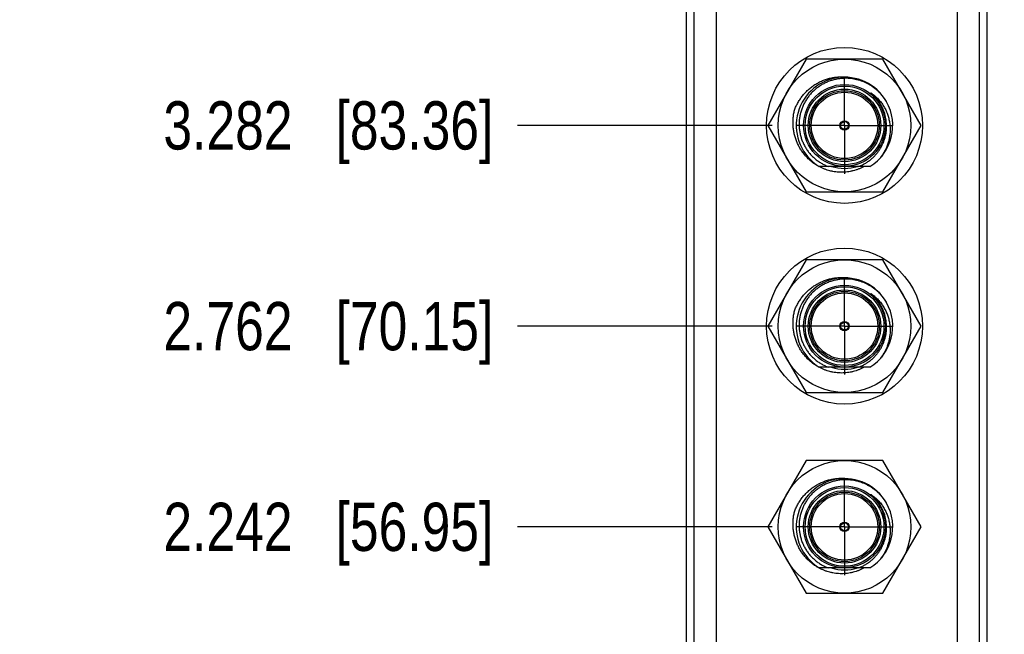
# Model space of a CAD drawing. Header units: inches. Extents: x 0 to 22, y 0 to 17.
# Tile 4 of 61: x 2.2 to 4.8, y 8.1 to 9.6. Entities that reach past the tile are written whole.
import ezdxf

# ---------------------------------------------------------------- set-up
doc = ezdxf.new("R2010")
doc.units = ezdxf.units.IN
doc.header["$LTSCALE"] = 1.21
doc.header["$MEASUREMENT"] = 0
doc.linetypes.add('CENTER', pattern=[0.6, 0.375, -0.075, 0.075, -0.075])
doc.layers.get('0').update_dxf_attribs({"linetype": 'CONTINUOUS'})
doc.layers.add('02___PRT_ALL_AXES', color=7, linetype='CONTINUOUS')
doc.layers.add('DIMENSIONS', color=7, linetype='CONTINUOUS')
doc.styles.get("Standard").update_dxf_attribs({"font": 'txt', "width": 0.8})
doc.dimstyles.new('DIMSTYLE_2', dxfattribs={"dimtxt": 0.125, "dimasz": 0.18, "dimexe": 0.18, "dimexo": 0.0625, "dimgap": 0.09, "dimtad": 0, "dimtih": 1, "dimtoh": 1, "dimdec": 3, "dimzin": 4, "dimdsep": 46, "dimtxsty": 'STANDARD', "dimblk": '_FILLED', "dimblk1": '_FILLED', "dimblk2": '_FILLED', "dimcen": 0.09, "dimadec": 0, "dimazin": 0, "dimtp": 0.01, "dimtm": 0.01, "dimtfac": 1, "dimtdec": 3, "dimtofl": 0, "dimtmove": 0, "dimatfit": 3, "dimldrblk": '_FILLED', "dimfxl": 1, "dimtolj": 1, "dimtzin": 4, "dimarcsym": 0})

# ---------------------------------------------------------------- blocks, each defined once
blk = doc.blocks.new('*D9')
at = {"layer": 'DIMENSIONS', "color": 2, "linetype": 'CONTINUOUS'}
blk.add_line((4.1573, 9.371), (3.4974, 9.371), dxfattribs=at)
at = {"layer": 'DIMENSIONS', "color": 2, "linetype": 'CONTINUOUS', "insert": (3.4349, 9.4335), "char_height": 0.125, "width": 1.325, "attachment_point": 3, "line_spacing_factor": 0.9}
blk.add_mtext('3.282{\\Ftxt.shx;\\W1.000000;\\H0.125000; }[83.36]', dxfattribs=at)
blk = doc.blocks.new('_FILLED')
at = {"color": 0, "linetype": 'BYBLOCK'}
blk.add_solid([(0, 0), (-1, 0.174), (-1, -0.174)], dxfattribs=at)
blk = doc.blocks.new('*D10')
at = {"layer": 'DIMENSIONS', "color": 2, "linetype": 'CONTINUOUS'}
blk.add_line((4.1573, 8.851), (3.4974, 8.851), dxfattribs=at)
at = {"layer": 'DIMENSIONS', "color": 2, "linetype": 'CONTINUOUS', "insert": (3.4349, 8.9135), "char_height": 0.125, "width": 1.325, "attachment_point": 3, "line_spacing_factor": 0.9}
blk.add_mtext('2.762{\\Ftxt.shx;\\W1.000000;\\H0.125000; }[70.15]', dxfattribs=at)
blk = doc.blocks.new('*D11')
at = {"layer": 'DIMENSIONS', "color": 2, "linetype": 'CONTINUOUS'}
blk.add_line((4.1573, 8.331), (3.4974, 8.331), dxfattribs=at)
at = {"layer": 'DIMENSIONS', "color": 2, "linetype": 'CONTINUOUS', "insert": (3.4349, 8.3935), "char_height": 0.125, "width": 1.325, "attachment_point": 3, "line_spacing_factor": 0.9}
blk.add_mtext('2.242{\\Ftxt.shx;\\W1.000000;\\H0.125000; }[56.95]', dxfattribs=at)
blk = doc.blocks.new('*D12')
at = {"layer": 'DIMENSIONS', "color": 2, "linetype": 'CONTINUOUS'}
blk.add_line((4.7077, 10.0931), (5.228, 10.0931), dxfattribs=at)
at = {"layer": 'DIMENSIONS', "color": 2, "linetype": 'CONTINUOUS', "insert": (5.2905, 10.1556), "char_height": 0.125, "width": 1.325, "attachment_point": 1, "line_spacing_factor": 0.9}
blk.add_mtext('4.004{\\Ftxt.shx;\\W1.000000;\\H0.125000; }[101.7]', dxfattribs=at)
blk = doc.blocks.new('*D18')
at = {"layer": 'DIMENSIONS', "color": 2, "linetype": 'CONTINUOUS'}
blk.add_line((4.1436, 9.807), (3.4974, 9.807), dxfattribs=at)
at = {"layer": 'DIMENSIONS', "color": 2, "linetype": 'CONTINUOUS', "insert": (3.4349, 9.8695), "char_height": 0.125, "width": 1.325, "attachment_point": 3, "line_spacing_factor": 0.9}
blk.add_mtext('3.718{\\Ftxt.shx;\\W1.000000;\\H0.125000; }[94.44]', dxfattribs=at)
blk = doc.blocks.new('*D19')
at = {"layer": 'DIMENSIONS', "color": 2, "linetype": 'CONTINUOUS'}
blk.add_line((4.1436, 10.379), (3.4974, 10.379), dxfattribs=at)
at = {"layer": 'DIMENSIONS', "color": 2, "linetype": 'CONTINUOUS', "insert": (3.4349, 10.4415), "char_height": 0.125, "width": 1.425, "attachment_point": 3, "line_spacing_factor": 0.9}
blk.add_mtext('4.290{\\Ftxt.shx;\\W1.000000;\\H0.125000; }[108.97]', dxfattribs=at)

msp = doc.modelspace()

# ---------------------------------------------------------------- linework, layer by layer
at = {"color": 7, "linetype": 'CONTINUOUS'}
for p, q in [((3.9349, 10.9058), (3.9349, 6.0942)), ((4.0119, 10.9089), (4.0119, 6.0911)), ((4.6379, 6.0911), (4.6379, 10.9089)), ((4.7149, 6.0942), (4.7149, 10.9058)), ((4.2456, 9.543), (4.1463, 9.371)), ((4.4442, 9.543), (4.2456, 9.543)), ((4.5435, 9.371), (4.4442, 9.543)), ((4.1463, 9.371), (4.2456, 9.199)), ((4.4442, 9.199), (4.5435, 9.371)), ((4.4106, 9.2647), (4.2792, 9.2647)), ((4.2456, 9.199), (4.4442, 9.199)), ((4.2456, 9.023), (4.1463, 8.851)), ((4.4442, 9.023), (4.2456, 9.023)), ((4.5435, 8.851), (4.4442, 9.023)), ((4.1463, 8.851), (4.2456, 8.679)), ((4.4442, 8.679), (4.5435, 8.851)), ((4.4106, 8.7447), (4.2792, 8.7447)), ((4.2456, 8.679), (4.4442, 8.679)), ((4.2456, 8.503), (4.1463, 8.331)), ((4.4442, 8.503), (4.2456, 8.503)), ((4.5435, 8.331), (4.4442, 8.503)), ((4.1463, 8.331), (4.2456, 8.159)), ((4.4442, 8.159), (4.5435, 8.331)), ((4.4106, 8.2247), (4.2792, 8.2247)), ((4.2456, 8.159), (4.4442, 8.159))]:
    msp.add_line(p, q, dxfattribs=at)
at = {"color": 9, "linetype": 'CONTINUOUS'}
for p, q in [((3.9547, 10.9058), (3.9547, 6.0942)), ((4.6951, 6.0942), (4.6951, 10.9058))]:
    msp.add_line(p, q, dxfattribs=at)
at = {"color": 7, "linetype": 'CONTINUOUS'}
for centre, radius in [((4.3449, 9.371), 0.202), ((4.3449, 9.371), 0.172), ((4.3449, 9.371), 0.106), ((4.3449, 9.371), 0.09), ((4.3449, 9.371), 0.012), ((4.3449, 9.371), 0.01), ((4.3449, 8.851), 0.202), ((4.3449, 8.851), 0.172), ((4.3449, 8.851), 0.106), ((4.3449, 8.851), 0.09), ((4.3449, 8.851), 0.012), ((4.3449, 8.851), 0.01), ((4.3449, 8.331), 0.172), ((4.3449, 8.331), 0.106), ((4.3449, 8.331), 0.09), ((4.3449, 8.331), 0.012), ((4.3449, 8.331), 0.01)]:
    msp.add_circle(centre, radius, dxfattribs=at)
at = {"color": 9, "linetype": 'CONTINUOUS'}
for centre, radius in [((4.3449, 9.371), 0.102), ((4.3449, 9.371), 0.094), ((4.3449, 9.371), 0.086), ((4.3449, 8.851), 0.102), ((4.3449, 8.851), 0.094), ((4.3449, 8.851), 0.086), ((4.3449, 8.331), 0.102), ((4.3449, 8.331), 0.094), ((4.3449, 8.331), 0.086)]:
    msp.add_circle(centre, radius, dxfattribs=at)
at = {"color": 7, "linetype": 'CONTINUOUS'}
for centre, radius, start, end in [((4.3449, 9.371), 0.125, 29.6795, 238.277), ((4.3449, 9.371), 0.125, 301.723, 29.4671), ((4.3449, 9.371), 0.1115, 252.5155, 287.4943), ((4.3449, 8.851), 0.125, 29.6795, 238.277), ((4.3449, 8.851), 0.125, 301.723, 29.4671), ((4.3449, 8.851), 0.1115, 252.5155, 287.4943), ((4.3449, 8.331), 0.125, 29.6795, 238.277), ((4.3449, 8.331), 0.125, 301.723, 29.4671), ((4.3449, 8.331), 0.1115, 252.5155, 287.4943)]:
    msp.add_arc(centre, radius, start, end, dxfattribs=at)
at = {"color": 9, "linetype": 'CONTINUOUS'}
for centre in [(4.3449, 9.371), (4.3449, 8.851), (4.3449, 8.331)]:
    msp.add_arc(centre, 0.1086, 5.4174, 50.038, dxfattribs=at)
at = {"color": 7, "linetype": 'CONTINUOUS'}
for points, knots in [([(4.2152, 9.4102), (4.2159, 9.412), (4.2172, 9.4154), (4.2194, 9.4206), (4.2219, 9.4256), (4.2254, 9.4321), (4.2303, 9.44), (4.2359, 9.4475), (4.2407, 9.4531), (4.2445, 9.4572), (4.2484, 9.4611), (4.2526, 9.4649), (4.2568, 9.4685), (4.2627, 9.473), (4.2704, 9.4782), (4.2786, 9.4827), (4.2853, 9.4859), (4.2904, 9.488), (4.2957, 9.49), (4.301, 9.4917), (4.3064, 9.4932), (4.3136, 9.4948), (4.3228, 9.4963), (4.3321, 9.4969), (4.3395, 9.497), (4.3451, 9.4967), (4.3506, 9.4963), (4.3543, 9.4958), (4.3562, 9.4955)], [0, 0, 0, 0, 0.031253, 0.062506, 0.093758, 0.125011, 0.187503, 0.249995, 0.281248, 0.312501, 0.343753, 0.375006, 0.406259, 0.437512, 0.500003, 0.562494, 0.593746, 0.624999, 0.656252, 0.687504, 0.718757, 0.75001, 0.8125, 0.87499, 0.906242, 0.937495, 0.968747, 1, 1, 1, 1]), ([(4.3449, 9.493), (4.3432, 9.493), (4.3398, 9.4929), (4.3347, 9.4924), (4.3296, 9.4918), (4.3229, 9.4906), (4.3146, 9.4886), (4.3065, 9.486), (4.3002, 9.4835), (4.2955, 9.4814), (4.291, 9.4791), (4.2865, 9.4766), (4.2822, 9.4739), (4.2779, 9.4711), (4.2738, 9.468), (4.2698, 9.4648), (4.266, 9.4615), (4.2623, 9.4579), (4.2587, 9.4543), (4.2553, 9.4504), (4.2521, 9.4465), (4.2491, 9.4424), (4.2462, 9.4381), (4.2435, 9.4338), (4.241, 9.4293), (4.2387, 9.4248), (4.2366, 9.4201), (4.2347, 9.4154), (4.2331, 9.4105), (4.2311, 9.404), (4.2291, 9.3957), (4.2279, 9.3873), (4.2274, 9.3805), (4.2272, 9.3754), (4.2272, 9.3703), (4.2275, 9.3652), (4.228, 9.3601), (4.2287, 9.355), (4.2296, 9.35), (4.2308, 9.345), (4.2321, 9.3401), (4.2337, 9.3352), (4.2355, 9.3304), (4.2375, 9.3257), (4.2397, 9.3211), (4.2421, 9.3166), (4.2447, 9.3122), (4.2475, 9.3079), (4.2504, 9.3038), (4.2536, 9.2998), (4.2569, 9.2959), (4.2604, 9.2921), (4.2641, 9.2886), (4.2691, 9.284), (4.2759, 9.2788), (4.283, 9.2742), (4.289, 9.2709), (4.2935, 9.2686), (4.2982, 9.2665), (4.3014, 9.2653), (4.303, 9.2647)], [0, 0, 0, 0, 0.015626, 0.031252, 0.046878, 0.062504, 0.093749, 0.124994, 0.14062, 0.156246, 0.171872, 0.187498, 0.203124, 0.218749, 0.234375, 0.250001, 0.265627, 0.281253, 0.296879, 0.312505, 0.32813, 0.343756, 0.359382, 0.375008, 0.390633, 0.406259, 0.421885, 0.437511, 0.453136, 0.468762, 0.500006, 0.53125, 0.546876, 0.562502, 0.578127, 0.593753, 0.609379, 0.625004, 0.64063, 0.656255, 0.671881, 0.687507, 0.703132, 0.718758, 0.734383, 0.750009, 0.765634, 0.78126, 0.796885, 0.812511, 0.828136, 0.843762, 0.859387, 0.875012, 0.906256, 0.937499, 0.953124, 0.968749, 0.984375, 1, 1, 1, 1]), ([(4.4537, 9.4325), (4.4523, 9.4348), (4.4501, 9.4383), (4.447, 9.4427), (4.4437, 9.447), (4.4393, 9.4522), (4.4346, 9.4571), (4.4306, 9.4609), (4.4266, 9.4645), (4.4212, 9.4687), (4.4145, 9.4734), (4.4075, 9.4776), (4.4003, 9.4813), (4.3928, 9.4846), (4.3864, 9.4868), (4.3812, 9.4884), (4.3759, 9.4898), (4.3693, 9.4912), (4.3625, 9.4922), (4.3571, 9.4927), (4.3517, 9.4931), (4.3476, 9.4931), (4.3449, 9.493)], [0, 0, 0, 0, 0.062499, 0.093752, 0.125005, 0.187503, 0.250002, 0.281255, 0.312508, 0.375006, 0.437504, 0.500002, 0.5625, 0.624998, 0.687496, 0.718749, 0.750002, 0.812499, 0.874997, 0.90625, 0.937503, 1, 1, 1, 1]), ([(4.4266, 9.4409), (4.4263, 9.4413), (4.4257, 9.442), (4.4248, 9.4431), (4.4239, 9.4441), (4.4229, 9.4451), (4.4219, 9.4461), (4.421, 9.4472), (4.4201, 9.448), (4.4195, 9.4486), (4.419, 9.4491), (4.4185, 9.4496), (4.418, 9.4501), (4.4175, 9.4506), (4.4169, 9.4511), (4.4164, 9.4516), (4.416, 9.452), (4.4157, 9.4523), (4.4154, 9.4525), (4.4152, 9.4528), (4.4149, 9.453), (4.4146, 9.4533), (4.4144, 9.4535), (4.4141, 9.4537), (4.4139, 9.4539), (4.4137, 9.4541), (4.4136, 9.4542), (4.4135, 9.4543), (4.4134, 9.4545), (4.4133, 9.4546), (4.4132, 9.4546), (4.4131, 9.4547), (4.4131, 9.4548), (4.413, 9.4548), (4.4129, 9.4549), (4.4129, 9.455), (4.4128, 9.455), (4.4128, 9.4551), (4.4128, 9.4551), (4.4128, 9.4551), (4.4127, 9.4552), (4.4127, 9.4552), (4.4127, 9.4552), (4.4127, 9.4552), (4.4127, 9.4553), (4.4127, 9.4553), (4.4127, 9.4553), (4.4127, 9.4553), (4.4127, 9.4553), (4.4127, 9.4553), (4.4127, 9.4553), (4.4127, 9.4553), (4.4127, 9.4553), (4.4127, 9.4553), (4.4127, 9.4553), (4.4128, 9.4553), (4.4128, 9.4553), (4.4129, 9.4553), (4.4129, 9.4553), (4.4129, 9.4553), (4.413, 9.4553), (4.413, 9.4552), (4.4131, 9.4552), (4.4132, 9.4552), (4.4132, 9.4551), (4.4133, 9.4551), (4.4134, 9.455), (4.4135, 9.455), (4.4136, 9.4549), (4.4138, 9.4548), (4.4139, 9.4547), (4.4141, 9.4546), (4.4142, 9.4545), (4.4144, 9.4544), (4.4145, 9.4543), (4.4146, 9.4542)], [0, 0, 0, 0, 0.062756, 0.125511, 0.188266, 0.251021, 0.313775, 0.376527, 0.439278, 0.470652, 0.502026, 0.533399, 0.56477, 0.59614, 0.627508, 0.658873, 0.690235, 0.705914, 0.721591, 0.737267, 0.752941, 0.768611, 0.784278, 0.799941, 0.815596, 0.82342, 0.831242, 0.839059, 0.846872, 0.854677, 0.858577, 0.862473, 0.866366, 0.870254, 0.874136, 0.87801, 0.881871, 0.883794, 0.885712, 0.887621, 0.889518, 0.891397, 0.892326, 0.893246, 0.894151, 0.895037, 0.895891, 0.896696, 0.897433, 0.897783, 0.898132, 0.89886, 0.899654, 0.900495, 0.901368, 0.90317, 0.905015, 0.906885, 0.908771, 0.910669, 0.912575, 0.914488, 0.918326, 0.922178, 0.92604, 0.929909, 0.933784, 0.937663, 0.945431, 0.95321, 0.960997, 0.968789, 0.976587, 0.984388, 1, 1, 1, 1]), ([(4.4146, 9.4542), (4.4162, 9.4531), (4.4193, 9.4509), (4.4238, 9.4473), (4.4281, 9.4434), (4.4321, 9.4393), (4.436, 9.4351), (4.4396, 9.4306), (4.443, 9.426), (4.4461, 9.4211), (4.449, 9.4162), (4.4516, 9.411), (4.454, 9.4058), (4.4561, 9.4005), (4.458, 9.395), (4.4595, 9.3895), (4.4608, 9.3838), (4.4618, 9.3782), (4.4625, 9.3725), (4.463, 9.3667), (4.4631, 9.361), (4.463, 9.3552), (4.4626, 9.3495), (4.4619, 9.3438), (4.461, 9.3381), (4.4598, 9.3325), (4.4583, 9.3269), (4.4565, 9.3214), (4.4545, 9.316), (4.4523, 9.3107), (4.4497, 9.3056), (4.447, 9.3005), (4.444, 9.2956), (4.4419, 9.2924), (4.4408, 9.2908)], [0, 0, 0, 0, 0.031231, 0.062464, 0.093698, 0.124934, 0.156171, 0.187409, 0.218649, 0.24989, 0.281132, 0.312375, 0.34362, 0.374865, 0.406112, 0.43736, 0.468609, 0.49986, 0.531111, 0.562363, 0.593617, 0.624871, 0.656127, 0.687383, 0.718641, 0.749899, 0.781159, 0.812419, 0.84368, 0.874943, 0.906206, 0.93747, 0.968734, 1, 1, 1, 1]), ([(4.453, 9.3807), (4.4527, 9.3835), (4.4519, 9.389), (4.4503, 9.3958), (4.4488, 9.4011), (4.4475, 9.4051), (4.446, 9.409), (4.4439, 9.4141), (4.4408, 9.4204), (4.4373, 9.4264), (4.4343, 9.431), (4.4319, 9.4344), (4.4293, 9.4377), (4.4276, 9.4399), (4.4266, 9.4409)], [0, 0, 0, 0, 0.124972, 0.24995, 0.312453, 0.374957, 0.437463, 0.499969, 0.624964, 0.74996, 0.81247, 0.874979, 0.93749, 1, 1, 1, 1]), ([(4.279, 9.2643), (4.2774, 9.2651), (4.2743, 9.2669), (4.2697, 9.2697), (4.2653, 9.2727), (4.2596, 9.277), (4.2528, 9.2828), (4.2465, 9.2891), (4.2418, 9.2945), (4.2384, 9.2987), (4.2353, 9.303), (4.2323, 9.3074), (4.2294, 9.312), (4.2268, 9.3167), (4.2244, 9.3214), (4.2222, 9.3263), (4.2202, 9.3313), (4.2183, 9.3363), (4.2167, 9.3414), (4.2153, 9.3466), (4.2141, 9.3518), (4.2132, 9.3571), (4.2124, 9.3624), (4.2117, 9.3695), (4.2113, 9.3784), (4.2116, 9.3873), (4.2123, 9.3944), (4.2131, 9.3997), (4.214, 9.405), (4.2148, 9.4085), (4.2152, 9.4102)], [0, 0, 0, 0, 0.031252, 0.062503, 0.093755, 0.125006, 0.187495, 0.249985, 0.281236, 0.312488, 0.34374, 0.374991, 0.406243, 0.437494, 0.468746, 0.499998, 0.531249, 0.562501, 0.593753, 0.625004, 0.656256, 0.687508, 0.71876, 0.750011, 0.812502, 0.874993, 0.906245, 0.937496, 0.968748, 1, 1, 1, 1]), ([(4.3811, 9.2647), (4.3825, 9.2652), (4.3854, 9.2663), (4.3896, 9.2682), (4.3937, 9.2702), (4.3991, 9.2731), (4.4056, 9.2772), (4.4118, 9.2818), (4.4165, 9.2857), (4.4198, 9.2889), (4.4231, 9.2921), (4.4273, 9.2966), (4.4321, 9.3026), (4.4373, 9.3102), (4.4418, 9.3182), (4.445, 9.3252), (4.4472, 9.3309), (4.4487, 9.3353), (4.45, 9.3397), (4.4515, 9.3456), (4.4529, 9.3532), (4.4536, 9.3608), (4.4538, 9.3669), (4.4538, 9.3715), (4.4535, 9.3761), (4.4532, 9.3792), (4.453, 9.3807)], [0, 0, 0, 0, 0.031254, 0.062508, 0.093761, 0.125015, 0.187509, 0.250003, 0.281256, 0.31251, 0.343764, 0.375017, 0.437511, 0.500004, 0.562497, 0.62499, 0.656243, 0.687497, 0.71875, 0.750003, 0.812495, 0.874988, 0.906241, 0.937494, 0.968747, 1, 1, 1, 1]), ([(4.3955, 9.2647), (4.3933, 9.2634), (4.39, 9.2617), (4.3853, 9.2596), (4.3807, 9.2576), (4.3747, 9.2554), (4.3686, 9.2537), (4.3637, 9.2525), (4.3587, 9.2514), (4.3525, 9.2504), (4.3449, 9.2497), (4.3373, 9.2495), (4.3297, 9.2497), (4.3221, 9.2504), (4.3159, 9.2514), (4.3109, 9.2524), (4.306, 9.2536), (4.2999, 9.2553), (4.2939, 9.2574), (4.2892, 9.2593), (4.2846, 9.2614), (4.2812, 9.2631), (4.279, 9.2643)], [0, 0, 0, 0, 0.062498, 0.09375, 0.125003, 0.187501, 0.249999, 0.281252, 0.312504, 0.375002, 0.4375, 0.499998, 0.562496, 0.624995, 0.687493, 0.718746, 0.749999, 0.812497, 0.874996, 0.906248, 0.937501, 1, 1, 1, 1]), ([(4.2152, 8.8902), (4.2159, 8.892), (4.2172, 8.8954), (4.2194, 8.9006), (4.2219, 8.9056), (4.2254, 8.9121), (4.2303, 8.92), (4.2359, 8.9275), (4.2407, 8.9331), (4.2445, 8.9372), (4.2484, 8.9411), (4.2526, 8.9449), (4.2568, 8.9485), (4.2627, 8.953), (4.2704, 8.9582), (4.2786, 8.9627), (4.2853, 8.9659), (4.2904, 8.968), (4.2957, 8.97), (4.301, 8.9717), (4.3064, 8.9732), (4.3136, 8.9748), (4.3228, 8.9763), (4.3321, 8.9769), (4.3395, 8.977), (4.3451, 8.9767), (4.3506, 8.9763), (4.3543, 8.9758), (4.3562, 8.9755)], [0, 0, 0, 0, 0.031253, 0.062506, 0.093758, 0.125011, 0.187503, 0.249995, 0.281248, 0.312501, 0.343753, 0.375006, 0.406259, 0.437512, 0.500003, 0.562494, 0.593746, 0.624999, 0.656252, 0.687504, 0.718757, 0.75001, 0.8125, 0.87499, 0.906242, 0.937495, 0.968747, 1, 1, 1, 1]), ([(4.3449, 8.973), (4.3432, 8.973), (4.3398, 8.9729), (4.3347, 8.9724), (4.3296, 8.9718), (4.3229, 8.9706), (4.3146, 8.9686), (4.3065, 8.966), (4.3002, 8.9635), (4.2955, 8.9614), (4.291, 8.9591), (4.2865, 8.9566), (4.2822, 8.9539), (4.2779, 8.9511), (4.2738, 8.948), (4.2698, 8.9448), (4.266, 8.9415), (4.2623, 8.9379), (4.2587, 8.9343), (4.2553, 8.9304), (4.2521, 8.9265), (4.2491, 8.9224), (4.2462, 8.9181), (4.2435, 8.9138), (4.241, 8.9093), (4.2387, 8.9048), (4.2366, 8.9001), (4.2347, 8.8954), (4.2331, 8.8905), (4.2311, 8.884), (4.2291, 8.8757), (4.2279, 8.8673), (4.2274, 8.8605), (4.2272, 8.8554), (4.2272, 8.8503), (4.2275, 8.8452), (4.228, 8.8401), (4.2287, 8.835), (4.2296, 8.83), (4.2308, 8.825), (4.2321, 8.8201), (4.2337, 8.8152), (4.2355, 8.8104), (4.2375, 8.8057), (4.2397, 8.8011), (4.2421, 8.7966), (4.2447, 8.7922), (4.2475, 8.7879), (4.2504, 8.7838), (4.2536, 8.7798), (4.2569, 8.7759), (4.2604, 8.7721), (4.2641, 8.7686), (4.2691, 8.764), (4.2759, 8.7588), (4.283, 8.7542), (4.289, 8.7509), (4.2935, 8.7486), (4.2982, 8.7465), (4.3014, 8.7453), (4.303, 8.7447)], [0, 0, 0, 0, 0.015626, 0.031252, 0.046878, 0.062504, 0.093749, 0.124994, 0.14062, 0.156246, 0.171872, 0.187498, 0.203124, 0.218749, 0.234375, 0.250001, 0.265627, 0.281253, 0.296879, 0.312505, 0.32813, 0.343756, 0.359382, 0.375008, 0.390633, 0.406259, 0.421885, 0.437511, 0.453136, 0.468762, 0.500006, 0.53125, 0.546876, 0.562502, 0.578127, 0.593753, 0.609379, 0.625004, 0.64063, 0.656255, 0.671881, 0.687507, 0.703132, 0.718758, 0.734383, 0.750009, 0.765634, 0.78126, 0.796885, 0.812511, 0.828136, 0.843762, 0.859387, 0.875012, 0.906256, 0.937499, 0.953124, 0.968749, 0.984375, 1, 1, 1, 1]), ([(4.4537, 8.9125), (4.4523, 8.9148), (4.4501, 8.9183), (4.447, 8.9227), (4.4437, 8.927), (4.4393, 8.9322), (4.4346, 8.9371), (4.4306, 8.9409), (4.4266, 8.9445), (4.4212, 8.9487), (4.4145, 8.9534), (4.4075, 8.9576), (4.4003, 8.9613), (4.3928, 8.9646), (4.3864, 8.9668), (4.3812, 8.9684), (4.3759, 8.9698), (4.3693, 8.9712), (4.3625, 8.9722), (4.3571, 8.9727), (4.3517, 8.9731), (4.3476, 8.9731), (4.3449, 8.973)], [0, 0, 0, 0, 0.062499, 0.093752, 0.125005, 0.187503, 0.250002, 0.281255, 0.312508, 0.375006, 0.437504, 0.500002, 0.5625, 0.624998, 0.687496, 0.718749, 0.750002, 0.812499, 0.874997, 0.90625, 0.937503, 1, 1, 1, 1]), ([(4.4266, 8.9209), (4.4263, 8.9213), (4.4257, 8.922), (4.4248, 8.9231), (4.4239, 8.9241), (4.4229, 8.9251), (4.4219, 8.9261), (4.421, 8.9272), (4.4201, 8.928), (4.4195, 8.9286), (4.419, 8.9291), (4.4185, 8.9296), (4.418, 8.9301), (4.4175, 8.9306), (4.4169, 8.9311), (4.4164, 8.9316), (4.416, 8.932), (4.4157, 8.9323), (4.4154, 8.9325), (4.4152, 8.9328), (4.4149, 8.933), (4.4146, 8.9333), (4.4144, 8.9335), (4.4141, 8.9337), (4.4139, 8.9339), (4.4137, 8.9341), (4.4136, 8.9342), (4.4135, 8.9343), (4.4134, 8.9345), (4.4133, 8.9346), (4.4132, 8.9346), (4.4131, 8.9347), (4.4131, 8.9348), (4.413, 8.9348), (4.4129, 8.9349), (4.4129, 8.935), (4.4128, 8.935), (4.4128, 8.9351), (4.4128, 8.9351), (4.4128, 8.9351), (4.4127, 8.9352), (4.4127, 8.9352), (4.4127, 8.9352), (4.4127, 8.9352), (4.4127, 8.9353), (4.4127, 8.9353), (4.4127, 8.9353), (4.4127, 8.9353), (4.4127, 8.9353), (4.4127, 8.9353), (4.4127, 8.9353), (4.4127, 8.9353), (4.4127, 8.9353), (4.4127, 8.9353), (4.4127, 8.9353), (4.4128, 8.9353), (4.4128, 8.9353), (4.4129, 8.9353), (4.4129, 8.9353), (4.4129, 8.9353), (4.413, 8.9353), (4.413, 8.9352), (4.4131, 8.9352), (4.4132, 8.9352), (4.4132, 8.9351), (4.4133, 8.9351), (4.4134, 8.935), (4.4135, 8.935), (4.4136, 8.9349), (4.4138, 8.9348), (4.4139, 8.9347), (4.4141, 8.9346), (4.4142, 8.9345), (4.4144, 8.9344), (4.4145, 8.9343), (4.4146, 8.9342)], [0, 0, 0, 0, 0.062756, 0.125511, 0.188266, 0.251021, 0.313775, 0.376527, 0.439278, 0.470652, 0.502026, 0.533399, 0.56477, 0.59614, 0.627508, 0.658873, 0.690235, 0.705914, 0.721591, 0.737267, 0.752941, 0.768611, 0.784278, 0.799941, 0.815596, 0.82342, 0.831242, 0.839059, 0.846872, 0.854677, 0.858577, 0.862473, 0.866366, 0.870254, 0.874136, 0.87801, 0.881871, 0.883794, 0.885712, 0.887621, 0.889518, 0.891397, 0.892326, 0.893246, 0.894151, 0.895037, 0.895891, 0.896696, 0.897433, 0.897783, 0.898132, 0.89886, 0.899654, 0.900495, 0.901368, 0.90317, 0.905015, 0.906885, 0.908771, 0.910669, 0.912575, 0.914488, 0.918326, 0.922178, 0.92604, 0.929909, 0.933784, 0.937663, 0.945431, 0.95321, 0.960997, 0.968789, 0.976587, 0.984388, 1, 1, 1, 1]), ([(4.4146, 8.9342), (4.4162, 8.9331), (4.4193, 8.9309), (4.4238, 8.9273), (4.4281, 8.9234), (4.4321, 8.9193), (4.436, 8.9151), (4.4396, 8.9106), (4.443, 8.906), (4.4461, 8.9011), (4.449, 8.8962), (4.4516, 8.891), (4.454, 8.8858), (4.4561, 8.8805), (4.458, 8.875), (4.4595, 8.8695), (4.4608, 8.8638), (4.4618, 8.8582), (4.4625, 8.8525), (4.463, 8.8467), (4.4631, 8.841), (4.463, 8.8352), (4.4626, 8.8295), (4.4619, 8.8238), (4.461, 8.8181), (4.4598, 8.8125), (4.4583, 8.8069), (4.4565, 8.8014), (4.4545, 8.796), (4.4523, 8.7907), (4.4497, 8.7856), (4.447, 8.7805), (4.444, 8.7756), (4.4419, 8.7724), (4.4408, 8.7708)], [0, 0, 0, 0, 0.031231, 0.062464, 0.093698, 0.124934, 0.156171, 0.187409, 0.218649, 0.24989, 0.281132, 0.312375, 0.34362, 0.374865, 0.406112, 0.43736, 0.468609, 0.49986, 0.531111, 0.562363, 0.593617, 0.624871, 0.656127, 0.687383, 0.718641, 0.749899, 0.781159, 0.812419, 0.84368, 0.874943, 0.906206, 0.93747, 0.968734, 1, 1, 1, 1]), ([(4.453, 8.8607), (4.4527, 8.8635), (4.4519, 8.869), (4.4503, 8.8758), (4.4488, 8.8811), (4.4475, 8.8851), (4.446, 8.889), (4.4439, 8.8941), (4.4408, 8.9004), (4.4373, 8.9064), (4.4343, 8.911), (4.4319, 8.9144), (4.4293, 8.9177), (4.4276, 8.9199), (4.4266, 8.9209)], [0, 0, 0, 0, 0.124972, 0.24995, 0.312453, 0.374957, 0.437463, 0.499969, 0.624964, 0.74996, 0.81247, 0.874979, 0.93749, 1, 1, 1, 1]), ([(4.279, 8.7443), (4.2774, 8.7451), (4.2743, 8.7469), (4.2697, 8.7497), (4.2653, 8.7527), (4.2596, 8.757), (4.2528, 8.7628), (4.2465, 8.7691), (4.2418, 8.7745), (4.2384, 8.7787), (4.2353, 8.783), (4.2323, 8.7874), (4.2294, 8.792), (4.2268, 8.7967), (4.2244, 8.8014), (4.2222, 8.8063), (4.2202, 8.8113), (4.2183, 8.8163), (4.2167, 8.8214), (4.2153, 8.8266), (4.2141, 8.8318), (4.2132, 8.8371), (4.2124, 8.8424), (4.2117, 8.8495), (4.2113, 8.8584), (4.2116, 8.8673), (4.2123, 8.8744), (4.2131, 8.8797), (4.214, 8.885), (4.2148, 8.8885), (4.2152, 8.8902)], [0, 0, 0, 0, 0.031252, 0.062503, 0.093755, 0.125006, 0.187495, 0.249985, 0.281236, 0.312488, 0.34374, 0.374991, 0.406243, 0.437494, 0.468746, 0.499998, 0.531249, 0.562501, 0.593753, 0.625004, 0.656256, 0.687508, 0.71876, 0.750011, 0.812502, 0.874993, 0.906245, 0.937496, 0.968748, 1, 1, 1, 1]), ([(4.3811, 8.7447), (4.3825, 8.7452), (4.3854, 8.7463), (4.3896, 8.7482), (4.3937, 8.7502), (4.3991, 8.7531), (4.4056, 8.7572), (4.4118, 8.7618), (4.4165, 8.7657), (4.4198, 8.7689), (4.4231, 8.7721), (4.4273, 8.7766), (4.4321, 8.7826), (4.4373, 8.7902), (4.4418, 8.7982), (4.445, 8.8052), (4.4472, 8.8109), (4.4487, 8.8153), (4.45, 8.8197), (4.4515, 8.8256), (4.4529, 8.8332), (4.4536, 8.8408), (4.4538, 8.8469), (4.4538, 8.8515), (4.4535, 8.8561), (4.4532, 8.8592), (4.453, 8.8607)], [0, 0, 0, 0, 0.031254, 0.062508, 0.093761, 0.125015, 0.187509, 0.250003, 0.281256, 0.31251, 0.343764, 0.375017, 0.437511, 0.500004, 0.562497, 0.62499, 0.656243, 0.687497, 0.71875, 0.750003, 0.812495, 0.874988, 0.906241, 0.937494, 0.968747, 1, 1, 1, 1]), ([(4.3955, 8.7447), (4.3933, 8.7434), (4.39, 8.7417), (4.3853, 8.7396), (4.3807, 8.7376), (4.3747, 8.7354), (4.3686, 8.7337), (4.3637, 8.7325), (4.3587, 8.7314), (4.3525, 8.7304), (4.3449, 8.7297), (4.3373, 8.7295), (4.3297, 8.7297), (4.3221, 8.7304), (4.3159, 8.7314), (4.3109, 8.7324), (4.306, 8.7336), (4.2999, 8.7353), (4.2939, 8.7374), (4.2892, 8.7393), (4.2846, 8.7414), (4.2812, 8.7431), (4.279, 8.7443)], [0, 0, 0, 0, 0.062498, 0.09375, 0.125003, 0.187501, 0.249999, 0.281252, 0.312504, 0.375002, 0.4375, 0.499998, 0.562496, 0.624995, 0.687493, 0.718746, 0.749999, 0.812497, 0.874996, 0.906248, 0.937501, 1, 1, 1, 1]), ([(4.2152, 8.3702), (4.2159, 8.372), (4.2172, 8.3754), (4.2194, 8.3806), (4.2219, 8.3856), (4.2254, 8.3921), (4.2303, 8.4), (4.2359, 8.4075), (4.2407, 8.4131), (4.2445, 8.4172), (4.2484, 8.4211), (4.2526, 8.4249), (4.2568, 8.4285), (4.2627, 8.433), (4.2704, 8.4382), (4.2786, 8.4427), (4.2853, 8.4459), (4.2904, 8.448), (4.2957, 8.45), (4.301, 8.4517), (4.3064, 8.4532), (4.3136, 8.4548), (4.3228, 8.4563), (4.3321, 8.4569), (4.3395, 8.457), (4.3451, 8.4567), (4.3506, 8.4563), (4.3543, 8.4558), (4.3562, 8.4555)], [0, 0, 0, 0, 0.031253, 0.062506, 0.093758, 0.125011, 0.187503, 0.249995, 0.281248, 0.312501, 0.343753, 0.375006, 0.406259, 0.437512, 0.500003, 0.562494, 0.593746, 0.624999, 0.656252, 0.687504, 0.718757, 0.75001, 0.8125, 0.87499, 0.906242, 0.937495, 0.968747, 1, 1, 1, 1]), ([(4.3449, 8.453), (4.3432, 8.453), (4.3398, 8.4529), (4.3347, 8.4524), (4.3296, 8.4518), (4.3229, 8.4506), (4.3146, 8.4486), (4.3065, 8.446), (4.3002, 8.4435), (4.2955, 8.4414), (4.291, 8.4391), (4.2865, 8.4366), (4.2822, 8.4339), (4.2779, 8.4311), (4.2738, 8.428), (4.2698, 8.4248), (4.266, 8.4215), (4.2623, 8.4179), (4.2587, 8.4143), (4.2553, 8.4104), (4.2521, 8.4065), (4.2491, 8.4024), (4.2462, 8.3981), (4.2435, 8.3938), (4.241, 8.3893), (4.2387, 8.3848), (4.2366, 8.3801), (4.2347, 8.3754), (4.2331, 8.3705), (4.2311, 8.364), (4.2291, 8.3557), (4.2279, 8.3473), (4.2274, 8.3405), (4.2272, 8.3354), (4.2272, 8.3303), (4.2275, 8.3252), (4.228, 8.3201), (4.2287, 8.315), (4.2296, 8.31), (4.2308, 8.305), (4.2321, 8.3001), (4.2337, 8.2952), (4.2355, 8.2904), (4.2375, 8.2857), (4.2397, 8.2811), (4.2421, 8.2766), (4.2447, 8.2722), (4.2475, 8.2679), (4.2504, 8.2638), (4.2536, 8.2598), (4.2569, 8.2559), (4.2604, 8.2521), (4.2641, 8.2486), (4.2691, 8.244), (4.2759, 8.2388), (4.283, 8.2342), (4.289, 8.2309), (4.2935, 8.2286), (4.2982, 8.2265), (4.3014, 8.2253), (4.303, 8.2247)], [0, 0, 0, 0, 0.015626, 0.031252, 0.046878, 0.062504, 0.093749, 0.124994, 0.14062, 0.156246, 0.171872, 0.187498, 0.203124, 0.218749, 0.234375, 0.250001, 0.265627, 0.281253, 0.296879, 0.312505, 0.32813, 0.343756, 0.359382, 0.375008, 0.390633, 0.406259, 0.421885, 0.437511, 0.453136, 0.468762, 0.500006, 0.53125, 0.546876, 0.562502, 0.578127, 0.593753, 0.609379, 0.625004, 0.64063, 0.656255, 0.671881, 0.687507, 0.703132, 0.718758, 0.734383, 0.750009, 0.765634, 0.78126, 0.796885, 0.812511, 0.828136, 0.843762, 0.859387, 0.875012, 0.906256, 0.937499, 0.953124, 0.968749, 0.984375, 1, 1, 1, 1]), ([(4.4537, 8.3925), (4.4523, 8.3948), (4.4501, 8.3983), (4.447, 8.4027), (4.4437, 8.407), (4.4393, 8.4122), (4.4346, 8.4171), (4.4306, 8.4209), (4.4266, 8.4245), (4.4212, 8.4287), (4.4145, 8.4334), (4.4075, 8.4376), (4.4003, 8.4413), (4.3928, 8.4446), (4.3864, 8.4468), (4.3812, 8.4484), (4.3759, 8.4498), (4.3693, 8.4512), (4.3625, 8.4522), (4.3571, 8.4527), (4.3517, 8.4531), (4.3476, 8.4531), (4.3449, 8.453)], [0, 0, 0, 0, 0.062499, 0.093752, 0.125005, 0.187503, 0.250002, 0.281255, 0.312508, 0.375006, 0.437504, 0.500002, 0.5625, 0.624998, 0.687496, 0.718749, 0.750002, 0.812499, 0.874997, 0.90625, 0.937503, 1, 1, 1, 1]), ([(4.4266, 8.4009), (4.4263, 8.4013), (4.4257, 8.402), (4.4248, 8.4031), (4.4239, 8.4041), (4.4229, 8.4051), (4.4219, 8.4061), (4.421, 8.4072), (4.4201, 8.408), (4.4195, 8.4086), (4.419, 8.4091), (4.4185, 8.4096), (4.418, 8.4101), (4.4175, 8.4106), (4.4169, 8.4111), (4.4164, 8.4116), (4.416, 8.412), (4.4157, 8.4123), (4.4154, 8.4125), (4.4152, 8.4128), (4.4149, 8.413), (4.4146, 8.4133), (4.4144, 8.4135), (4.4141, 8.4137), (4.4139, 8.4139), (4.4137, 8.4141), (4.4136, 8.4142), (4.4135, 8.4143), (4.4134, 8.4145), (4.4133, 8.4146), (4.4132, 8.4146), (4.4131, 8.4147), (4.4131, 8.4148), (4.413, 8.4148), (4.4129, 8.4149), (4.4129, 8.415), (4.4128, 8.415), (4.4128, 8.4151), (4.4128, 8.4151), (4.4128, 8.4151), (4.4127, 8.4152), (4.4127, 8.4152), (4.4127, 8.4152), (4.4127, 8.4152), (4.4127, 8.4153), (4.4127, 8.4153), (4.4127, 8.4153), (4.4127, 8.4153), (4.4127, 8.4153), (4.4127, 8.4153), (4.4127, 8.4153), (4.4127, 8.4153), (4.4127, 8.4153), (4.4127, 8.4153), (4.4127, 8.4153), (4.4128, 8.4153), (4.4128, 8.4153), (4.4129, 8.4153), (4.4129, 8.4153), (4.4129, 8.4153), (4.413, 8.4153), (4.413, 8.4152), (4.4131, 8.4152), (4.4132, 8.4152), (4.4132, 8.4151), (4.4133, 8.4151), (4.4134, 8.415), (4.4135, 8.415), (4.4136, 8.4149), (4.4138, 8.4148), (4.4139, 8.4147), (4.4141, 8.4146), (4.4142, 8.4145), (4.4144, 8.4144), (4.4145, 8.4143), (4.4146, 8.4142)], [0, 0, 0, 0, 0.062756, 0.125511, 0.188266, 0.251021, 0.313775, 0.376527, 0.439278, 0.470652, 0.502026, 0.533399, 0.56477, 0.59614, 0.627508, 0.658873, 0.690235, 0.705914, 0.721591, 0.737267, 0.752941, 0.768611, 0.784278, 0.799941, 0.815596, 0.82342, 0.831242, 0.839059, 0.846872, 0.854677, 0.858577, 0.862473, 0.866366, 0.870254, 0.874136, 0.87801, 0.881871, 0.883794, 0.885712, 0.887621, 0.889518, 0.891397, 0.892326, 0.893246, 0.894151, 0.895037, 0.895891, 0.896696, 0.897433, 0.897783, 0.898132, 0.89886, 0.899654, 0.900495, 0.901368, 0.90317, 0.905015, 0.906885, 0.908771, 0.910669, 0.912575, 0.914488, 0.918326, 0.922178, 0.92604, 0.929909, 0.933784, 0.937663, 0.945431, 0.95321, 0.960997, 0.968789, 0.976587, 0.984388, 1, 1, 1, 1]), ([(4.4146, 8.4142), (4.4162, 8.4131), (4.4193, 8.4109), (4.4238, 8.4073), (4.4281, 8.4034), (4.4321, 8.3993), (4.436, 8.3951), (4.4396, 8.3906), (4.443, 8.386), (4.4461, 8.3811), (4.449, 8.3762), (4.4516, 8.371), (4.454, 8.3658), (4.4561, 8.3605), (4.458, 8.355), (4.4595, 8.3495), (4.4608, 8.3438), (4.4618, 8.3382), (4.4625, 8.3325), (4.463, 8.3267), (4.4631, 8.321), (4.463, 8.3152), (4.4626, 8.3095), (4.4619, 8.3038), (4.461, 8.2981), (4.4598, 8.2925), (4.4583, 8.2869), (4.4565, 8.2814), (4.4545, 8.276), (4.4523, 8.2707), (4.4497, 8.2656), (4.447, 8.2605), (4.444, 8.2556), (4.4419, 8.2524), (4.4408, 8.2508)], [0, 0, 0, 0, 0.031231, 0.062464, 0.093698, 0.124934, 0.156171, 0.187409, 0.218649, 0.24989, 0.281132, 0.312375, 0.34362, 0.374865, 0.406112, 0.43736, 0.468609, 0.49986, 0.531111, 0.562363, 0.593617, 0.624871, 0.656127, 0.687383, 0.718641, 0.749899, 0.781159, 0.812419, 0.84368, 0.874943, 0.906206, 0.93747, 0.968734, 1, 1, 1, 1]), ([(4.453, 8.3407), (4.4527, 8.3435), (4.4519, 8.349), (4.4503, 8.3558), (4.4488, 8.3611), (4.4475, 8.3651), (4.446, 8.369), (4.4439, 8.3741), (4.4408, 8.3804), (4.4373, 8.3864), (4.4343, 8.391), (4.4319, 8.3944), (4.4293, 8.3977), (4.4276, 8.3999), (4.4266, 8.4009)], [0, 0, 0, 0, 0.124972, 0.24995, 0.312453, 0.374957, 0.437463, 0.499969, 0.624964, 0.74996, 0.81247, 0.874979, 0.93749, 1, 1, 1, 1]), ([(4.279, 8.2243), (4.2774, 8.2251), (4.2743, 8.2269), (4.2697, 8.2297), (4.2653, 8.2327), (4.2596, 8.237), (4.2528, 8.2428), (4.2465, 8.2491), (4.2418, 8.2545), (4.2384, 8.2587), (4.2353, 8.263), (4.2323, 8.2674), (4.2294, 8.272), (4.2268, 8.2767), (4.2244, 8.2814), (4.2222, 8.2863), (4.2202, 8.2913), (4.2183, 8.2963), (4.2167, 8.3014), (4.2153, 8.3066), (4.2141, 8.3118), (4.2132, 8.3171), (4.2124, 8.3224), (4.2117, 8.3295), (4.2113, 8.3384), (4.2116, 8.3473), (4.2123, 8.3544), (4.2131, 8.3597), (4.214, 8.365), (4.2148, 8.3685), (4.2152, 8.3702)], [0, 0, 0, 0, 0.031252, 0.062503, 0.093755, 0.125006, 0.187495, 0.249985, 0.281236, 0.312488, 0.34374, 0.374991, 0.406243, 0.437494, 0.468746, 0.499998, 0.531249, 0.562501, 0.593753, 0.625004, 0.656256, 0.687508, 0.71876, 0.750011, 0.812502, 0.874993, 0.906245, 0.937496, 0.968748, 1, 1, 1, 1]), ([(4.3811, 8.2247), (4.3825, 8.2252), (4.3854, 8.2263), (4.3896, 8.2282), (4.3937, 8.2302), (4.3991, 8.2331), (4.4056, 8.2372), (4.4118, 8.2418), (4.4165, 8.2457), (4.4198, 8.2489), (4.4231, 8.2521), (4.4273, 8.2566), (4.4321, 8.2626), (4.4373, 8.2702), (4.4418, 8.2782), (4.445, 8.2852), (4.4472, 8.2909), (4.4487, 8.2953), (4.45, 8.2997), (4.4515, 8.3056), (4.4529, 8.3132), (4.4536, 8.3208), (4.4538, 8.3269), (4.4538, 8.3315), (4.4535, 8.3361), (4.4532, 8.3392), (4.453, 8.3407)], [0, 0, 0, 0, 0.031254, 0.062508, 0.093761, 0.125015, 0.187509, 0.250003, 0.281256, 0.31251, 0.343764, 0.375017, 0.437511, 0.500004, 0.562497, 0.62499, 0.656243, 0.687497, 0.71875, 0.750003, 0.812495, 0.874988, 0.906241, 0.937494, 0.968747, 1, 1, 1, 1]), ([(4.3955, 8.2247), (4.3933, 8.2234), (4.39, 8.2217), (4.3853, 8.2196), (4.3807, 8.2176), (4.3747, 8.2154), (4.3686, 8.2137), (4.3637, 8.2125), (4.3587, 8.2114), (4.3525, 8.2104), (4.3449, 8.2097), (4.3373, 8.2095), (4.3297, 8.2097), (4.3221, 8.2104), (4.3159, 8.2114), (4.3109, 8.2124), (4.306, 8.2136), (4.2999, 8.2153), (4.2939, 8.2174), (4.2892, 8.2193), (4.2846, 8.2214), (4.2812, 8.2231), (4.279, 8.2243)], [0, 0, 0, 0, 0.062498, 0.09375, 0.125003, 0.187501, 0.249999, 0.281252, 0.312504, 0.375002, 0.4375, 0.499998, 0.562496, 0.624995, 0.687493, 0.718746, 0.749999, 0.812497, 0.874996, 0.906248, 0.937501, 1, 1, 1, 1])]:
    msp.add_open_spline(points, degree=3, knots=knots, dxfattribs=at)
at = {"layer": '02___PRT_ALL_AXES', "color": 7, "linetype": 'CENTER'}
for p, q in [((4.3449, 9.371), (4.3449, 9.4961)), ((4.3449, 9.371), (4.2198, 9.371)), ((4.3449, 9.371), (4.3449, 9.2459)), ((4.3449, 9.371), (4.47, 9.371)), ((4.3449, 8.851), (4.3449, 8.9761)), ((4.3449, 8.851), (4.2198, 8.851)), ((4.3449, 8.851), (4.3449, 8.7259)), ((4.3449, 8.851), (4.47, 8.851)), ((4.3449, 8.331), (4.3449, 8.4561)), ((4.3449, 8.331), (4.2198, 8.331)), ((4.3449, 8.331), (4.47, 8.331)), ((4.3449, 8.331), (4.3449, 8.2059))]:
    msp.add_line(p, q, dxfattribs=at)

# ---------------------------------------------------------------- dimensions: what is measured, and where the dimension line sits
at = {"layer": 'DIMENSIONS', "color": 2, "linetype": 'CONTINUOUS'}
for feature_location, offset, origin, picture, middle in [((4.1436, 10.379), (-0.6462, 0), (4.2061, 6.089), '*D19', (2.4224, 10.379)), ((4.7077, 10.0931), (0.5203, 0), (4.6452, 6.089), '*D12', (5.953, 10.0931)), ((4.1436, 9.807), (-0.6462, 0), (4.2061, 6.089), '*D18', (2.4724, 9.807)), ((4.1573, 9.371), (-0.6599, 0), (4.2198, 6.089), '*D9', (2.4724, 9.371)), ((4.1573, 8.851), (-0.6599, 0), (4.2198, 6.089), '*D10', (2.4724, 8.851)), ((4.1573, 8.331), (-0.6599, 0), (4.2198, 6.089), '*D11', (2.4724, 8.331))]:
    dim = msp.add_ordinate_dim(feature_location=feature_location, offset=offset, dtype=0, origin=origin, dimstyle='DIMSTYLE_2', dxfattribs=at)
    dim.commit()
    dim.dimension.update_dxf_attribs({"geometry": picture, "text_midpoint": middle})

doc.saveas('drawing.dxf')
